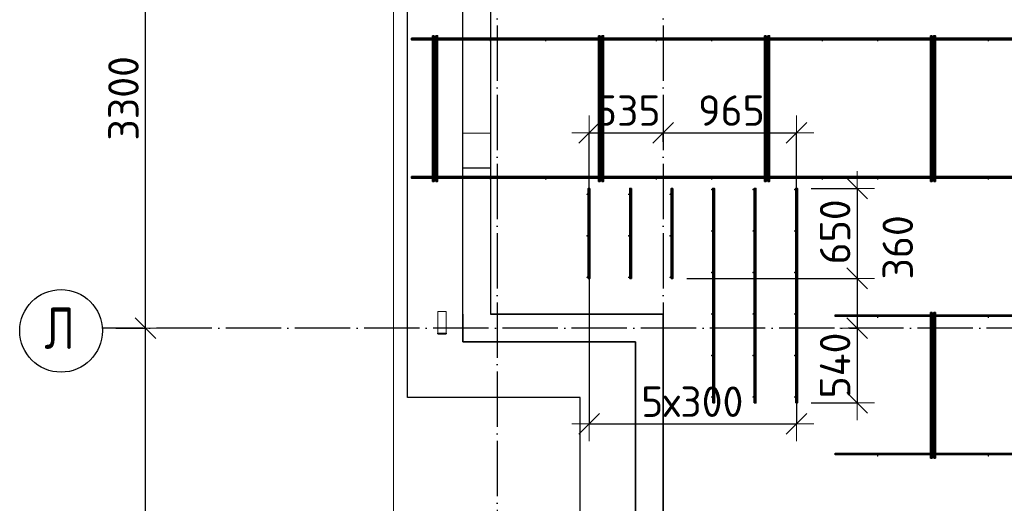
# Model space of a CAD drawing. Header units: millimetres. Extents: x -3483 to 105345, y -283423 to 72284.
# Tile 123 of 165: x 76547 to 83665, y 27134 to 30630. Entities that reach past the tile are written whole.
import ezdxf

# ---------------------------------------------------------------- set-up
doc = ezdxf.new("R2010")
doc.units = ezdxf.units.MM
doc.header["$PDMODE"] = 65
for name, pattern in [('______11', [500, 400, -50, 0, -50]), ('______2', [270, 200, -70]), ('______5', [1100, 800, -100, 100, -100])]:
    doc.linetypes.add(name, pattern=pattern)
for name, color, linetype, lineweight in [('Standard', 7, 'Continuous', 25), ('Арм.стержн. Доп. арматура', 180, 'Continuous', 35), ('Размерная линия_ общее', 7, 'Continuous', 13), ('Стальная конструкция_ общее', 7, 'Continuous', 25), ('Стена_ общее', 7, 'Continuous', 35), ('Фундамент_ общее', 7, 'Continuous', 35)]:
    doc.layers.add(name, color=color, linetype=linetype, lineweight=lineweight)
doc.layers.add('Арм.стержн. Фиксатор', color=7, linetype='Continuous', lineweight=35, true_color=0x501e0f)
doc.layers.add('Осевая линия_ общее', color=7, linetype='______5', lineweight=13, true_color=0xa0a0a0)
doc.styles.add('ISOCPEUR', font='ISOCPEUR')
doc.dimstyles.new('DIMSTYLE_4', dxfattribs={"dimtxt": 220, "dimasz": 250, "dimexe": 0, "dimexo": 0, "dimgap": 110, "dimtad": 2, "dimdec": 0, "dimrnd": 5, "dimzin": 12, "dimdsep": 46, "dimtxsty": 'ISOCPEUR', "dimblk1": 'ALL_ML_STRICH', "dimblk2": 'ALL_ML_STRICH', "dimsah": 1, "dimcen": 0, "dimclrd": 7, "dimclre": 256, "dimclrt": 7, "dimadec": 0, "dimazin": 0, "dimtfac": 1, "dimtdec": 0, "dimtix": 1, "dimtmove": 2, "dimatfit": 3, "dimfxl": 0, "dimtzin": 0, "dimlwd": 0, "dimlwe": -3, "dimarcsym": 0})
doc.dimstyles.new('DIMSTYLE_5', dxfattribs={"dimtxt": 220, "dimasz": 250, "dimexe": 0, "dimexo": 0, "dimgap": 110, "dimtad": 2, "dimdec": 0, "dimrnd": 5, "dimzin": 12, "dimdsep": 46, "dimtxsty": 'ISOCPEUR', "dimblk1": 'ALL_ML_STRICH', "dimblk2": 'ALL_ML_STRICH', "dimsah": 1, "dimcen": 0, "dimclrd": 7, "dimclre": 256, "dimclrt": 7, "dimadec": 0, "dimazin": 0, "dimtfac": 1, "dimtdec": 0, "dimtix": 1, "dimtmove": 2, "dimatfit": 3, "dimfxl": 0, "dimtvp": 1.2, "dimtzin": 0, "dimlwd": 0, "dimlwe": -3, "dimarcsym": 0})

# ---------------------------------------------------------------- blocks, each defined once
blk = doc.blocks.new('ALL_ML_STRICH')
at = {"color": 0, "linetype": 'ByBlock', "lineweight": -2}
for p, q in [((-0.3, -0.3), (0.3, 0.3)), ((0, -0.5), (0, 0.5)), ((-1, 0), (0.5, 0))]:
    blk.add_line(p, q, dxfattribs=at)
blk = doc.blocks.new('*D138')
at = {"layer": 'DEFPOINTS', "color": 7, "linetype": 'Continuous', "lineweight": 13, "transparency": 33554687}
for p in [(77142.2, 28400), (77142.2, 25100), (77457.3, 25100)]:
    blk.add_point(p, dxfattribs=at)
at = {"layer": 'Размерная линия_ общее', "color": 253, "linetype": 'Continuous', "lineweight": -2, "true_color": 0xa0a0a0, "transparency": 33554687}
for p, q in [((77242.2, 28400), (77457.3, 28400)), ((77242.2, 25100), (77457.3, 25100))]:
    blk.add_line(p, q, dxfattribs=at)
at = {"layer": 'Размерная линия_ общее', "color": 7, "linetype": 'Continuous', "lineweight": -2, "transparency": 33554687}
blk.add_line((77457.3, 25100), (77457.3, 28400), dxfattribs=at)
at = {"layer": 'Размерная линия_ общее', "color": 7, "linetype": 'Continuous', "lineweight": 13, "transparency": 33554687, "xscale": 250, "yscale": 250, "zscale": 250}
for p, rotation in [((77457.3, 28400), 90), ((77457.3, 25100), 270)]:
    blk.add_blockref('ALL_ML_STRICH', p, dxfattribs=dict(at, rotation=rotation))
at = {"layer": 'Размерная линия_ общее', "color": 7, "linetype": 'Continuous', "lineweight": 13, "transparency": 33554687, "insert": (77297.3, 26761), "char_height": 220, "width": 880, "attachment_point": 5, "rotation": 90, "style": 'ISOCPEUR'}
blk.add_mtext('\\A1;{3300}', dxfattribs=at)
blk = doc.blocks.new('*D139')
at = {"layer": 'DEFPOINTS', "color": 7, "linetype": 'Continuous', "lineweight": 13, "transparency": 33554687}
for p in [(77142.2, 31700), (77142.2, 28400), (77457.3, 28400)]:
    blk.add_point(p, dxfattribs=at)
at = {"layer": 'Размерная линия_ общее', "color": 253, "linetype": 'Continuous', "lineweight": -2, "true_color": 0xa0a0a0, "transparency": 33554687}
for p, q in [((77242.2, 31700), (77457.3, 31700)), ((77242.2, 28400), (77457.3, 28400))]:
    blk.add_line(p, q, dxfattribs=at)
at = {"layer": 'Размерная линия_ общее', "color": 7, "linetype": 'Continuous', "lineweight": -2, "transparency": 33554687}
blk.add_line((77457.3, 28400), (77457.3, 31700), dxfattribs=at)
at = {"layer": 'Размерная линия_ общее', "color": 7, "linetype": 'Continuous', "lineweight": 13, "transparency": 33554687, "xscale": 250, "yscale": 250, "zscale": 250}
for p, rotation in [((77457.3, 31700), 90), ((77457.3, 28400), 270)]:
    blk.add_blockref('ALL_ML_STRICH', p, dxfattribs=dict(at, rotation=rotation))
at = {"layer": 'Размерная линия_ общее', "color": 7, "linetype": 'Continuous', "lineweight": 13, "transparency": 33554687, "insert": (77297.3, 30061), "char_height": 220, "width": 880, "attachment_point": 5, "rotation": 90, "style": 'ISOCPEUR'}
blk.add_mtext('\\A1;{3300}', dxfattribs=at)
blk = doc.blocks.new('*D602')
at = {"layer": 'DEFPOINTS', "color": 7, "linetype": 'Continuous', "lineweight": 13, "transparency": 33554687}
for p in [(80664, 29812.6), (81200, 29647.7), (80664, 29263)]:
    blk.add_point(p, dxfattribs=at)
at = {"layer": 'Размерная линия_ общее', "color": 253, "linetype": 'Continuous', "lineweight": -2, "true_color": 0xa0a0a0, "transparency": 33554687}
for p, q in [((80664, 29363), (80664, 29812.6)), ((81200, 29747.7), (81200, 29812.6))]:
    blk.add_line(p, q, dxfattribs=at)
at = {"layer": 'Размерная линия_ общее', "color": 7, "linetype": 'Continuous', "lineweight": -2, "transparency": 33554687}
blk.add_line((80664, 29812.6), (81200, 29812.6), dxfattribs=at)
at = {"layer": 'Размерная линия_ общее', "color": 7, "linetype": 'Continuous', "lineweight": 13, "transparency": 33554687, "xscale": 250, "yscale": 250, "zscale": 250, "rotation": 180}
blk.add_blockref('ALL_ML_STRICH', (80664, 29812.6), dxfattribs=at)
at = {"layer": 'Размерная линия_ общее', "color": 7, "linetype": 'Continuous', "lineweight": 13, "transparency": 33554687, "xscale": 250, "yscale": 250, "zscale": 250}
blk.add_blockref('ALL_ML_STRICH', (81200, 29812.6), dxfattribs=at)
at = {"layer": 'Размерная линия_ общее', "color": 7, "linetype": 'Continuous', "lineweight": 13, "transparency": 33554687, "insert": (80943, 29972.6), "char_height": 220, "width": 660, "attachment_point": 5, "style": 'ISOCPEUR'}
blk.add_mtext('\\A1;{535}', dxfattribs=at)
blk = doc.blocks.new('*D603')
at = {"layer": 'DEFPOINTS', "color": 7, "linetype": 'Continuous', "lineweight": 13, "transparency": 33554687}
for p in [(81200, 29812.6), (81200, 29647.7), (82164, 29297.7)]:
    blk.add_point(p, dxfattribs=at)
at = {"layer": 'Размерная линия_ общее', "color": 253, "linetype": 'Continuous', "lineweight": -2, "true_color": 0xa0a0a0, "transparency": 33554687}
for p, q in [((81200, 29747.7), (81200, 29812.6)), ((82164, 29397.7), (82164, 29812.6))]:
    blk.add_line(p, q, dxfattribs=at)
at = {"layer": 'Размерная линия_ общее', "color": 7, "linetype": 'Continuous', "lineweight": -2, "transparency": 33554687}
blk.add_line((81200, 29812.6), (82164, 29812.6), dxfattribs=at)
at = {"layer": 'Размерная линия_ общее', "color": 7, "linetype": 'Continuous', "lineweight": 13, "transparency": 33554687, "xscale": 250, "yscale": 250, "zscale": 250, "rotation": 180}
blk.add_blockref('ALL_ML_STRICH', (81200, 29812.6), dxfattribs=at)
at = {"layer": 'Размерная линия_ общее', "color": 7, "linetype": 'Continuous', "lineweight": 13, "transparency": 33554687, "xscale": 250, "yscale": 250, "zscale": 250}
blk.add_blockref('ALL_ML_STRICH', (82164, 29812.6), dxfattribs=at)
at = {"layer": 'Размерная линия_ общее', "color": 7, "linetype": 'Continuous', "lineweight": 13, "transparency": 33554687, "insert": (81693, 29972.6), "char_height": 220, "width": 660, "attachment_point": 5, "style": 'ISOCPEUR'}
blk.add_mtext('\\A1;{965}', dxfattribs=at)
blk = doc.blocks.new('*D604')
at = {"layer": 'DEFPOINTS', "color": 7, "linetype": 'Continuous', "lineweight": 13, "transparency": 33554687}
for p in [(80664, 28852.3), (82164, 27979.4), (80664, 27708.6)]:
    blk.add_point(p, dxfattribs=at)
at = {"layer": 'Размерная линия_ общее', "color": 253, "linetype": 'Continuous', "lineweight": -2, "true_color": 0xa0a0a0, "transparency": 33554687}
for p, q in [((80664, 28752.3), (80664, 27708.6)), ((82164, 27879.4), (82164, 27708.6))]:
    blk.add_line(p, q, dxfattribs=at)
at = {"layer": 'Размерная линия_ общее', "color": 7, "linetype": 'Continuous', "lineweight": -2, "transparency": 33554687}
blk.add_line((80664, 27708.6), (82164, 27708.6), dxfattribs=at)
at = {"layer": 'Размерная линия_ общее', "color": 7, "linetype": 'Continuous', "lineweight": 13, "transparency": 33554687, "xscale": 250, "yscale": 250, "zscale": 250, "rotation": 180}
blk.add_blockref('ALL_ML_STRICH', (80664, 27708.6), dxfattribs=at)
at = {"layer": 'Размерная линия_ общее', "color": 7, "linetype": 'Continuous', "lineweight": 13, "transparency": 33554687, "xscale": 250, "yscale": 250, "zscale": 250}
blk.add_blockref('ALL_ML_STRICH', (82164, 27708.6), dxfattribs=at)
at = {"layer": 'Размерная линия_ общее', "color": 7, "linetype": 'Continuous', "lineweight": 13, "transparency": 33554687, "insert": (81040, 27978.6), "char_height": 220, "width": 11, "attachment_point": 1, "line_spacing_factor": 0.60241, "style": 'ISOCPEUR'}
blk.add_mtext('5х300', dxfattribs=at)
blk = doc.blocks.new('*D617')
at = {"layer": 'DEFPOINTS', "color": 7, "linetype": 'Continuous', "lineweight": 13, "transparency": 33554687}
for p in [(82170, 29410), (82602.2, 29410), (81270, 28760)]:
    blk.add_point(p, dxfattribs=at)
at = {"layer": 'Размерная линия_ общее', "color": 253, "linetype": 'Continuous', "lineweight": -2, "true_color": 0xa0a0a0, "transparency": 33554687}
for p, q in [((82270, 29410), (82602.2, 29410)), ((81370, 28760), (82602.2, 28760))]:
    blk.add_line(p, q, dxfattribs=at)
at = {"layer": 'Размерная линия_ общее', "color": 7, "linetype": 'Continuous', "lineweight": -2, "transparency": 33554687}
blk.add_line((82602.2, 29410), (82602.2, 28760), dxfattribs=at)
at = {"layer": 'Размерная линия_ общее', "color": 7, "linetype": 'Continuous', "lineweight": 13, "transparency": 33554687, "xscale": 250, "yscale": 250, "zscale": 250}
for p, rotation in [((82602.2, 29410), 90), ((82602.2, 28760), 270)]:
    blk.add_blockref('ALL_ML_STRICH', p, dxfattribs=dict(at, rotation=rotation))
at = {"layer": 'Размерная линия_ общее', "color": 7, "linetype": 'Continuous', "lineweight": 13, "transparency": 33554687, "insert": (82442.2, 29096), "char_height": 220, "width": 660, "attachment_point": 5, "rotation": 90, "style": 'ISOCPEUR'}
blk.add_mtext('\\A1;{650}', dxfattribs=at)
blk = doc.blocks.new('*D618')
at = {"layer": 'DEFPOINTS', "color": 7, "linetype": 'Continuous', "lineweight": 13, "transparency": 33554687}
for p in [(81270, 28760), (82602.2, 28760), (82446.2, 28400)]:
    blk.add_point(p, dxfattribs=at)
at = {"layer": 'Размерная линия_ общее', "color": 253, "linetype": 'Continuous', "lineweight": -2, "true_color": 0xa0a0a0, "transparency": 33554687}
for p, q in [((81370, 28760), (82602.2, 28760)), ((82546.2, 28400), (82602.2, 28400))]:
    blk.add_line(p, q, dxfattribs=at)
at = {"layer": 'Размерная линия_ общее', "color": 7, "linetype": 'Continuous', "lineweight": -2, "transparency": 33554687}
blk.add_line((82602.2, 28760), (82602.2, 28400), dxfattribs=at)
at = {"layer": 'Размерная линия_ общее', "color": 7, "linetype": 'Continuous', "lineweight": 13, "transparency": 33554687, "xscale": 250, "yscale": 250, "zscale": 250}
for p, rotation in [((82602.2, 28760), 90), ((82602.2, 28400), 270)]:
    blk.add_blockref('ALL_ML_STRICH', p, dxfattribs=dict(at, rotation=rotation))
at = {"layer": 'Размерная линия_ общее', "color": 7, "linetype": 'Continuous', "lineweight": 13, "transparency": 33554687, "insert": (82895.3, 28983.9), "char_height": 220, "width": 660, "attachment_point": 5, "rotation": 90, "style": 'ISOCPEUR'}
blk.add_mtext('\\A1;{360}', dxfattribs=at)
blk = doc.blocks.new('*D619')
at = {"layer": 'DEFPOINTS', "color": 7, "linetype": 'Continuous', "lineweight": 13, "transparency": 33554687}
for p in [(82446.2, 28400), (82602.2, 28400), (82170, 27860)]:
    blk.add_point(p, dxfattribs=at)
at = {"layer": 'Размерная линия_ общее', "color": 253, "linetype": 'Continuous', "lineweight": -2, "true_color": 0xa0a0a0, "transparency": 33554687}
for p, q in [((82546.2, 28400), (82602.2, 28400)), ((82270, 27860), (82602.2, 27860))]:
    blk.add_line(p, q, dxfattribs=at)
at = {"layer": 'Размерная линия_ общее', "color": 7, "linetype": 'Continuous', "lineweight": -2, "transparency": 33554687}
blk.add_line((82602.2, 28400), (82602.2, 27860), dxfattribs=at)
at = {"layer": 'Размерная линия_ общее', "color": 7, "linetype": 'Continuous', "lineweight": 13, "transparency": 33554687, "xscale": 250, "yscale": 250, "zscale": 250}
for p, rotation in [((82602.2, 28400), 90), ((82602.2, 27860), 270)]:
    blk.add_blockref('ALL_ML_STRICH', p, dxfattribs=dict(at, rotation=rotation))
at = {"layer": 'Размерная линия_ общее', "color": 7, "linetype": 'Continuous', "lineweight": 13, "transparency": 33554687, "insert": (82442.2, 28130), "char_height": 220, "width": 660, "attachment_point": 5, "rotation": 90, "style": 'ISOCPEUR'}
blk.add_mtext('\\A1;{540}', dxfattribs=at)
blk = doc.blocks.new('СЛОЖНЫЙ_ОБЪЕКТ_13')
at = {"layer": 'Стена_ общее', "color": 9, "linetype": 'Continuous', "lineweight": -3, "true_color": 0xc7c7c7, "transparency": 33554687}
for p, q in [((79750, 28500), (79750, 32420)), ((79950, 32220), (79950, 28500)), ((79750, 28500), (79750, 28300)), ((81000, 28500), (79950, 28500)), ((81200, 28500), (81000, 28500)), ((81200, 25200), (81200, 28500)), ((79750, 28300), (81000, 28300)), ((81000, 28300), (81000, 21900))]:
    blk.add_line(p, q, dxfattribs=at)
at = {"layer": 'Стена_ общее', "color": 9, "linetype": '______2', "lineweight": -3, "true_color": 0xc7c7c7, "transparency": 33554687}
blk.add_line((79750, 29560), (79950, 29560), dxfattribs=at)

msp = doc.modelspace()

# ---------------------------------------------------------------- hatches: boundary and pattern name
at = {"layer": 'Арм.стержн. Доп. арматура', "linetype": 'Continuous', "lineweight": 35, "transparency": 33554687}
for points in [[(81556, 29402.5), (81555.5, 29404.8), (81554.2, 29406.7), (81552.3, 29408), (81550, 29408.5), (81547.7, 29408), (81545.8, 29406.7), (81544.5, 29404.8), (81544, 29402.5), (81544.5, 29400.2), (81545.8, 29398.3), (81547.7, 29397), (81550, 29396.5), (81552.3, 29397), (81554.2, 29398.3), (81555.5, 29400.2)], [(81856, 29402.5), (81855.5, 29404.8), (81854.2, 29406.7), (81852.3, 29408), (81850, 29408.5), (81847.7, 29408), (81845.8, 29406.7), (81844.5, 29404.8), (81844, 29402.5), (81844.5, 29400.2), (81845.8, 29398.3), (81847.7, 29397), (81850, 29396.5), (81852.3, 29397), (81854.2, 29398.3), (81855.5, 29400.2)], [(82156, 29402.5), (82155.5, 29404.8), (82154.2, 29406.7), (82152.3, 29408), (82150, 29408.5), (82147.7, 29408), (82145.8, 29406.7), (82144.5, 29404.8), (82144, 29402.5), (82144.5, 29400.2), (82145.8, 29398.3), (82147.7, 29397), (82150, 29396.5), (82152.3, 29397), (82154.2, 29398.3), (82155.5, 29400.2)], [(80656, 29367.5), (80655.5, 29369.8), (80654.2, 29371.7), (80652.3, 29373), (80650, 29373.5), (80647.7, 29373), (80645.8, 29371.7), (80644.5, 29369.8), (80644, 29367.5), (80644.5, 29365.2), (80645.8, 29363.3), (80647.7, 29362), (80650, 29361.5), (80652.3, 29362), (80654.2, 29363.3), (80655.5, 29365.2)], [(80956, 29367.5), (80955.5, 29369.8), (80954.2, 29371.7), (80952.3, 29373), (80950, 29373.5), (80947.7, 29373), (80945.8, 29371.7), (80944.5, 29369.8), (80944, 29367.5), (80944.5, 29365.2), (80945.8, 29363.3), (80947.7, 29362), (80950, 29361.5), (80952.3, 29362), (80954.2, 29363.3), (80955.5, 29365.2)], [(81256, 29367.5), (81255.5, 29369.8), (81254.2, 29371.7), (81252.3, 29373), (81250, 29373.5), (81247.7, 29373), (81245.8, 29371.7), (81244.5, 29369.8), (81244, 29367.5), (81244.5, 29365.2), (81245.8, 29363.3), (81247.7, 29362), (81250, 29361.5), (81252.3, 29362), (81254.2, 29363.3), (81255.5, 29365.2)], [(80656, 29067.5), (80655.5, 29069.8), (80654.2, 29071.7), (80652.3, 29073), (80650, 29073.5), (80647.7, 29073), (80645.8, 29071.7), (80644.5, 29069.8), (80644, 29067.5), (80644.5, 29065.2), (80645.8, 29063.3), (80647.7, 29062), (80650, 29061.5), (80652.3, 29062), (80654.2, 29063.3), (80655.5, 29065.2)], [(80956, 29067.5), (80955.5, 29069.8), (80954.2, 29071.7), (80952.3, 29073), (80950, 29073.5), (80947.7, 29073), (80945.8, 29071.7), (80944.5, 29069.8), (80944, 29067.5), (80944.5, 29065.2), (80945.8, 29063.3), (80947.7, 29062), (80950, 29061.5), (80952.3, 29062), (80954.2, 29063.3), (80955.5, 29065.2)], [(81256, 29067.5), (81255.5, 29069.8), (81254.2, 29071.7), (81252.3, 29073), (81250, 29073.5), (81247.7, 29073), (81245.8, 29071.7), (81244.5, 29069.8), (81244, 29067.5), (81244.5, 29065.2), (81245.8, 29063.3), (81247.7, 29062), (81250, 29061.5), (81252.3, 29062), (81254.2, 29063.3), (81255.5, 29065.2)], [(81556, 29102.5), (81555.5, 29104.8), (81554.2, 29106.7), (81552.3, 29108), (81550, 29108.5), (81547.7, 29108), (81545.8, 29106.7), (81544.5, 29104.8), (81544, 29102.5), (81544.5, 29100.2), (81545.8, 29098.3), (81547.7, 29097), (81550, 29096.5), (81552.3, 29097), (81554.2, 29098.3), (81555.5, 29100.2)], [(81856, 29102.5), (81855.5, 29104.8), (81854.2, 29106.7), (81852.3, 29108), (81850, 29108.5), (81847.7, 29108), (81845.8, 29106.7), (81844.5, 29104.8), (81844, 29102.5), (81844.5, 29100.2), (81845.8, 29098.3), (81847.7, 29097), (81850, 29096.5), (81852.3, 29097), (81854.2, 29098.3), (81855.5, 29100.2)], [(82156, 29102.5), (82155.5, 29104.8), (82154.2, 29106.7), (82152.3, 29108), (82150, 29108.5), (82147.7, 29108), (82145.8, 29106.7), (82144.5, 29104.8), (82144, 29102.5), (82144.5, 29100.2), (82145.8, 29098.3), (82147.7, 29097), (82150, 29096.5), (82152.3, 29097), (82154.2, 29098.3), (82155.5, 29100.2)], [(80656, 28767.5), (80655.5, 28769.8), (80654.2, 28771.7), (80652.3, 28773), (80650, 28773.5), (80647.7, 28773), (80645.8, 28771.7), (80644.5, 28769.8), (80644, 28767.5), (80644.5, 28765.2), (80645.8, 28763.3), (80647.7, 28762), (80650, 28761.5), (80652.3, 28762), (80654.2, 28763.3), (80655.5, 28765.2)], [(80956, 28767.5), (80955.5, 28769.8), (80954.2, 28771.7), (80952.3, 28773), (80950, 28773.5), (80947.7, 28773), (80945.8, 28771.7), (80944.5, 28769.8), (80944, 28767.5), (80944.5, 28765.2), (80945.8, 28763.3), (80947.7, 28762), (80950, 28761.5), (80952.3, 28762), (80954.2, 28763.3), (80955.5, 28765.2)], [(81256, 28767.5), (81255.5, 28769.8), (81254.2, 28771.7), (81252.3, 28773), (81250, 28773.5), (81247.7, 28773), (81245.8, 28771.7), (81244.5, 28769.8), (81244, 28767.5), (81244.5, 28765.2), (81245.8, 28763.3), (81247.7, 28762), (81250, 28761.5), (81252.3, 28762), (81254.2, 28763.3), (81255.5, 28765.2)], [(81556, 28802.5), (81555.5, 28804.8), (81554.2, 28806.7), (81552.3, 28808), (81550, 28808.5), (81547.7, 28808), (81545.8, 28806.7), (81544.5, 28804.8), (81544, 28802.5), (81544.5, 28800.2), (81545.8, 28798.3), (81547.7, 28797), (81550, 28796.5), (81552.3, 28797), (81554.2, 28798.3), (81555.5, 28800.2)], [(81856, 28802.5), (81855.5, 28804.8), (81854.2, 28806.7), (81852.3, 28808), (81850, 28808.5), (81847.7, 28808), (81845.8, 28806.7), (81844.5, 28804.8), (81844, 28802.5), (81844.5, 28800.2), (81845.8, 28798.3), (81847.7, 28797), (81850, 28796.5), (81852.3, 28797), (81854.2, 28798.3), (81855.5, 28800.2)], [(82156, 28802.5), (82155.5, 28804.8), (82154.2, 28806.7), (82152.3, 28808), (82150, 28808.5), (82147.7, 28808), (82145.8, 28806.7), (82144.5, 28804.8), (82144, 28802.5), (82144.5, 28800.2), (82145.8, 28798.3), (82147.7, 28797), (82150, 28796.5), (82152.3, 28797), (82154.2, 28798.3), (82155.5, 28800.2)], [(81556, 28502.5), (81555.5, 28504.8), (81554.2, 28506.7), (81552.3, 28508), (81550, 28508.5), (81547.7, 28508), (81545.8, 28506.7), (81544.5, 28504.8), (81544, 28502.5), (81544.5, 28500.2), (81545.8, 28498.3), (81547.7, 28497), (81550, 28496.5), (81552.3, 28497), (81554.2, 28498.3), (81555.5, 28500.2)], [(81856, 28502.5), (81855.5, 28504.8), (81854.2, 28506.7), (81852.3, 28508), (81850, 28508.5), (81847.7, 28508), (81845.8, 28506.7), (81844.5, 28504.8), (81844, 28502.5), (81844.5, 28500.2), (81845.8, 28498.3), (81847.7, 28497), (81850, 28496.5), (81852.3, 28497), (81854.2, 28498.3), (81855.5, 28500.2)], [(82156, 28502.5), (82155.5, 28504.8), (82154.2, 28506.7), (82152.3, 28508), (82150, 28508.5), (82147.7, 28508), (82145.8, 28506.7), (82144.5, 28504.8), (82144, 28502.5), (82144.5, 28500.2), (82145.8, 28498.3), (82147.7, 28497), (82150, 28496.5), (82152.3, 28497), (82154.2, 28498.3), (82155.5, 28500.2)], [(81556, 28202.5), (81555.5, 28204.8), (81554.2, 28206.7), (81552.3, 28208), (81550, 28208.5), (81547.7, 28208), (81545.8, 28206.7), (81544.5, 28204.8), (81544, 28202.5), (81544.5, 28200.2), (81545.8, 28198.3), (81547.7, 28197), (81550, 28196.5), (81552.3, 28197), (81554.2, 28198.3), (81555.5, 28200.2)], [(81856, 28202.5), (81855.5, 28204.8), (81854.2, 28206.7), (81852.3, 28208), (81850, 28208.5), (81847.7, 28208), (81845.8, 28206.7), (81844.5, 28204.8), (81844, 28202.5), (81844.5, 28200.2), (81845.8, 28198.3), (81847.7, 28197), (81850, 28196.5), (81852.3, 28197), (81854.2, 28198.3), (81855.5, 28200.2)], [(82156, 28202.5), (82155.5, 28204.8), (82154.2, 28206.7), (82152.3, 28208), (82150, 28208.5), (82147.7, 28208), (82145.8, 28206.7), (82144.5, 28204.8), (82144, 28202.5), (82144.5, 28200.2), (82145.8, 28198.3), (82147.7, 28197), (82150, 28196.5), (82152.3, 28197), (82154.2, 28198.3), (82155.5, 28200.2)], [(81556, 27902.5), (81555.5, 27904.8), (81554.2, 27906.7), (81552.3, 27908), (81550, 27908.5), (81547.7, 27908), (81545.8, 27906.7), (81544.5, 27904.8), (81544, 27902.5), (81544.5, 27900.2), (81545.8, 27898.3), (81547.7, 27897), (81550, 27896.5), (81552.3, 27897), (81554.2, 27898.3), (81555.5, 27900.2)], [(81856, 27902.5), (81855.5, 27904.8), (81854.2, 27906.7), (81852.3, 27908), (81850, 27908.5), (81847.7, 27908), (81845.8, 27906.7), (81844.5, 27904.8), (81844, 27902.5), (81844.5, 27900.2), (81845.8, 27898.3), (81847.7, 27897), (81850, 27896.5), (81852.3, 27897), (81854.2, 27898.3), (81855.5, 27900.2)], [(82156, 27902.5), (82155.5, 27904.8), (82154.2, 27906.7), (82152.3, 27908), (82150, 27908.5), (82147.7, 27908), (82145.8, 27906.7), (82144.5, 27904.8), (82144, 27902.5), (82144.5, 27900.2), (82145.8, 27898.3), (82147.7, 27897), (82150, 27896.5), (82152.3, 27897), (82154.2, 27898.3), (82155.5, 27900.2)]]:
    msp.add_hatch(color=34, dxfattribs=at).paths.add_polyline_path(points)
at = {"layer": 'Арм.стержн. Фиксатор', "linetype": 'Continuous', "lineweight": 35, "transparency": 33554687}
for points in [[(79556, 30478), (79555.5, 30480.3), (79554.2, 30482.2), (79552.3, 30483.5), (79550, 30484), (79547.7, 30483.5), (79545.8, 30482.2), (79544.5, 30480.3), (79544, 30478), (79544.5, 30475.7), (79545.8, 30473.8), (79547.7, 30472.5), (79550, 30472), (79552.3, 30472.5), (79554.2, 30473.8), (79555.5, 30475.7)], [(79956, 30478), (79955.5, 30480.3), (79954.2, 30482.2), (79952.3, 30483.5), (79950, 30484), (79947.7, 30483.5), (79945.8, 30482.2), (79944.5, 30480.3), (79944, 30478), (79944.5, 30475.7), (79945.8, 30473.8), (79947.7, 30472.5), (79950, 30472), (79952.3, 30472.5), (79954.2, 30473.8), (79955.5, 30475.7)], [(80356, 30478), (80355.5, 30480.3), (80354.2, 30482.2), (80352.3, 30483.5), (80350, 30484), (80347.7, 30483.5), (80345.8, 30482.2), (80344.5, 30480.3), (80344, 30478), (80344.5, 30475.7), (80345.8, 30473.8), (80347.7, 30472.5), (80350, 30472), (80352.3, 30472.5), (80354.2, 30473.8), (80355.5, 30475.7)], [(80756, 30478), (80755.5, 30480.3), (80754.2, 30482.2), (80752.3, 30483.5), (80750, 30484), (80747.7, 30483.5), (80745.8, 30482.2), (80744.5, 30480.3), (80744, 30478), (80744.5, 30475.7), (80745.8, 30473.8), (80747.7, 30472.5), (80750, 30472), (80752.3, 30472.5), (80754.2, 30473.8), (80755.5, 30475.7)], [(81156, 30478), (81155.5, 30480.3), (81154.2, 30482.2), (81152.3, 30483.5), (81150, 30484), (81147.7, 30483.5), (81145.8, 30482.2), (81144.5, 30480.3), (81144, 30478), (81144.5, 30475.7), (81145.8, 30473.8), (81147.7, 30472.5), (81150, 30472), (81152.3, 30472.5), (81154.2, 30473.8), (81155.5, 30475.7)], [(81556, 30478), (81555.5, 30480.3), (81554.2, 30482.2), (81552.3, 30483.5), (81550, 30484), (81547.7, 30483.5), (81545.8, 30482.2), (81544.5, 30480.3), (81544, 30478), (81544.5, 30475.7), (81545.8, 30473.8), (81547.7, 30472.5), (81550, 30472), (81552.3, 30472.5), (81554.2, 30473.8), (81555.5, 30475.7)], [(81956, 30478), (81955.5, 30480.3), (81954.2, 30482.2), (81952.3, 30483.5), (81950, 30484), (81947.7, 30483.5), (81945.8, 30482.2), (81944.5, 30480.3), (81944, 30478), (81944.5, 30475.7), (81945.8, 30473.8), (81947.7, 30472.5), (81950, 30472), (81952.3, 30472.5), (81954.2, 30473.8), (81955.5, 30475.7)], [(82356, 30478), (82355.5, 30480.3), (82354.2, 30482.2), (82352.3, 30483.5), (82350, 30484), (82347.7, 30483.5), (82345.8, 30482.2), (82344.5, 30480.3), (82344, 30478), (82344.5, 30475.7), (82345.8, 30473.8), (82347.7, 30472.5), (82350, 30472), (82352.3, 30472.5), (82354.2, 30473.8), (82355.5, 30475.7)], [(82756, 30478), (82755.5, 30480.3), (82754.2, 30482.2), (82752.3, 30483.5), (82750, 30484), (82747.7, 30483.5), (82745.8, 30482.2), (82744.5, 30480.3), (82744, 30478), (82744.5, 30475.7), (82745.8, 30473.8), (82747.7, 30472.5), (82750, 30472), (82752.3, 30472.5), (82754.2, 30473.8), (82755.5, 30475.7)], [(83156, 30478), (83155.5, 30480.3), (83154.2, 30482.2), (83152.3, 30483.5), (83150, 30484), (83147.7, 30483.5), (83145.8, 30482.2), (83144.5, 30480.3), (83144, 30478), (83144.5, 30475.7), (83145.8, 30473.8), (83147.7, 30472.5), (83150, 30472), (83152.3, 30472.5), (83154.2, 30473.8), (83155.5, 30475.7)], [(83556, 30478), (83555.5, 30480.3), (83554.2, 30482.2), (83552.3, 30483.5), (83550, 30484), (83547.7, 30483.5), (83545.8, 30482.2), (83544.5, 30480.3), (83544, 30478), (83544.5, 30475.7), (83545.8, 30473.8), (83547.7, 30472.5), (83550, 30472), (83552.3, 30472.5), (83554.2, 30473.8), (83555.5, 30475.7)], [(79556, 29478), (79555.5, 29480.3), (79554.2, 29482.2), (79552.3, 29483.5), (79550, 29484), (79547.7, 29483.5), (79545.8, 29482.2), (79544.5, 29480.3), (79544, 29478), (79544.5, 29475.7), (79545.8, 29473.8), (79547.7, 29472.5), (79550, 29472), (79552.3, 29472.5), (79554.2, 29473.8), (79555.5, 29475.7)], [(79956, 29478), (79955.5, 29480.3), (79954.2, 29482.2), (79952.3, 29483.5), (79950, 29484), (79947.7, 29483.5), (79945.8, 29482.2), (79944.5, 29480.3), (79944, 29478), (79944.5, 29475.7), (79945.8, 29473.8), (79947.7, 29472.5), (79950, 29472), (79952.3, 29472.5), (79954.2, 29473.8), (79955.5, 29475.7)], [(80356, 29478), (80355.5, 29480.3), (80354.2, 29482.2), (80352.3, 29483.5), (80350, 29484), (80347.7, 29483.5), (80345.8, 29482.2), (80344.5, 29480.3), (80344, 29478), (80344.5, 29475.7), (80345.8, 29473.8), (80347.7, 29472.5), (80350, 29472), (80352.3, 29472.5), (80354.2, 29473.8), (80355.5, 29475.7)], [(80756, 29478), (80755.5, 29480.3), (80754.2, 29482.2), (80752.3, 29483.5), (80750, 29484), (80747.7, 29483.5), (80745.8, 29482.2), (80744.5, 29480.3), (80744, 29478), (80744.5, 29475.7), (80745.8, 29473.8), (80747.7, 29472.5), (80750, 29472), (80752.3, 29472.5), (80754.2, 29473.8), (80755.5, 29475.7)], [(81156, 29478), (81155.5, 29480.3), (81154.2, 29482.2), (81152.3, 29483.5), (81150, 29484), (81147.7, 29483.5), (81145.8, 29482.2), (81144.5, 29480.3), (81144, 29478), (81144.5, 29475.7), (81145.8, 29473.8), (81147.7, 29472.5), (81150, 29472), (81152.3, 29472.5), (81154.2, 29473.8), (81155.5, 29475.7)], [(81556, 29478), (81555.5, 29480.3), (81554.2, 29482.2), (81552.3, 29483.5), (81550, 29484), (81547.7, 29483.5), (81545.8, 29482.2), (81544.5, 29480.3), (81544, 29478), (81544.5, 29475.7), (81545.8, 29473.8), (81547.7, 29472.5), (81550, 29472), (81552.3, 29472.5), (81554.2, 29473.8), (81555.5, 29475.7)], [(81956, 29478), (81955.5, 29480.3), (81954.2, 29482.2), (81952.3, 29483.5), (81950, 29484), (81947.7, 29483.5), (81945.8, 29482.2), (81944.5, 29480.3), (81944, 29478), (81944.5, 29475.7), (81945.8, 29473.8), (81947.7, 29472.5), (81950, 29472), (81952.3, 29472.5), (81954.2, 29473.8), (81955.5, 29475.7)], [(82356, 29478), (82355.5, 29480.3), (82354.2, 29482.2), (82352.3, 29483.5), (82350, 29484), (82347.7, 29483.5), (82345.8, 29482.2), (82344.5, 29480.3), (82344, 29478), (82344.5, 29475.7), (82345.8, 29473.8), (82347.7, 29472.5), (82350, 29472), (82352.3, 29472.5), (82354.2, 29473.8), (82355.5, 29475.7)], [(82756, 29478), (82755.5, 29480.3), (82754.2, 29482.2), (82752.3, 29483.5), (82750, 29484), (82747.7, 29483.5), (82745.8, 29482.2), (82744.5, 29480.3), (82744, 29478), (82744.5, 29475.7), (82745.8, 29473.8), (82747.7, 29472.5), (82750, 29472), (82752.3, 29472.5), (82754.2, 29473.8), (82755.5, 29475.7)], [(83156, 29478), (83155.5, 29480.3), (83154.2, 29482.2), (83152.3, 29483.5), (83150, 29484), (83147.7, 29483.5), (83145.8, 29482.2), (83144.5, 29480.3), (83144, 29478), (83144.5, 29475.7), (83145.8, 29473.8), (83147.7, 29472.5), (83150, 29472), (83152.3, 29472.5), (83154.2, 29473.8), (83155.5, 29475.7)], [(83556, 29478), (83555.5, 29480.3), (83554.2, 29482.2), (83552.3, 29483.5), (83550, 29484), (83547.7, 29483.5), (83545.8, 29482.2), (83544.5, 29480.3), (83544, 29478), (83544.5, 29475.7), (83545.8, 29473.8), (83547.7, 29472.5), (83550, 29472), (83552.3, 29472.5), (83554.2, 29473.8), (83555.5, 29475.7)], [(82756, 28478), (82755.5, 28480.3), (82754.2, 28482.2), (82752.3, 28483.5), (82750, 28484), (82747.7, 28483.5), (82745.8, 28482.2), (82744.5, 28480.3), (82744, 28478), (82744.5, 28475.7), (82745.8, 28473.8), (82747.7, 28472.5), (82750, 28472), (82752.3, 28472.5), (82754.2, 28473.8), (82755.5, 28475.7)], [(83156, 28478), (83155.5, 28480.3), (83154.2, 28482.2), (83152.3, 28483.5), (83150, 28484), (83147.7, 28483.5), (83145.8, 28482.2), (83144.5, 28480.3), (83144, 28478), (83144.5, 28475.7), (83145.8, 28473.8), (83147.7, 28472.5), (83150, 28472), (83152.3, 28472.5), (83154.2, 28473.8), (83155.5, 28475.7)], [(83556, 28478), (83555.5, 28480.3), (83554.2, 28482.2), (83552.3, 28483.5), (83550, 28484), (83547.7, 28483.5), (83545.8, 28482.2), (83544.5, 28480.3), (83544, 28478), (83544.5, 28475.7), (83545.8, 28473.8), (83547.7, 28472.5), (83550, 28472), (83552.3, 28472.5), (83554.2, 28473.8), (83555.5, 28475.7)], [(82756, 27478), (82755.5, 27480.3), (82754.2, 27482.2), (82752.3, 27483.5), (82750, 27484), (82747.7, 27483.5), (82745.8, 27482.2), (82744.5, 27480.3), (82744, 27478), (82744.5, 27475.7), (82745.8, 27473.8), (82747.7, 27472.5), (82750, 27472), (82752.3, 27472.5), (82754.2, 27473.8), (82755.5, 27475.7)], [(83156, 27478), (83155.5, 27480.3), (83154.2, 27482.2), (83152.3, 27483.5), (83150, 27484), (83147.7, 27483.5), (83145.8, 27482.2), (83144.5, 27480.3), (83144, 27478), (83144.5, 27475.7), (83145.8, 27473.8), (83147.7, 27472.5), (83150, 27472), (83152.3, 27472.5), (83154.2, 27473.8), (83155.5, 27475.7)], [(83556, 27478), (83555.5, 27480.3), (83554.2, 27482.2), (83552.3, 27483.5), (83550, 27484), (83547.7, 27483.5), (83545.8, 27482.2), (83544.5, 27480.3), (83544, 27478), (83544.5, 27475.7), (83545.8, 27473.8), (83547.7, 27472.5), (83550, 27472), (83552.3, 27472.5), (83554.2, 27473.8), (83555.5, 27475.7)]]:
    msp.add_hatch(color=34, dxfattribs=at).paths.add_polyline_path(points)

# ---------------------------------------------------------------- linework, layer by layer
at = {"layer": 'Standard', "color": 7, "linetype": 'Continuous', "lineweight": 13, "transparency": 33554687}
msp.add_lwpolyline([(79250, -750), (105250, -750), (105250, 46690), (79250, 46690), (79250, -750)], dxfattribs=at)
at = {"layer": 'Арм.стержн. Доп. арматура', "color": 34, "linetype": 'Continuous', "lineweight": 35, "transparency": 33554687}
for points in [[(80670, 29410), (80670, 28760), (80658, 28760), (80658, 29410), (80670, 29410)], [(80670, 29410), (80670, 28760), (80658, 28760), (80658, 29410), (80670, 29410)], [(80970, 29410), (80970, 28760), (80958, 28760), (80958, 29410), (80970, 29410)], [(80970, 29410), (80970, 28760), (80958, 28760), (80958, 29410), (80970, 29410)], [(81270, 29410), (81270, 28760), (81258, 28760), (81258, 29410), (81270, 29410)], [(81270, 29410), (81270, 28760), (81258, 28760), (81258, 29410), (81270, 29410)], [(81558, 27860), (81558, 29410), (81570, 29410), (81570, 27860), (81558, 27860)], [(81558, 27860), (81558, 29410), (81570, 29410), (81570, 27860), (81558, 27860)], [(81858, 27860), (81858, 29410), (81870, 29410), (81870, 27860), (81858, 27860)], [(81858, 27860), (81858, 29410), (81870, 29410), (81870, 27860), (81858, 27860)], [(82158, 27860), (82158, 29410), (82170, 29410), (82170, 27860), (82158, 27860)], [(82158, 27860), (82158, 29410), (82170, 29410), (82170, 27860), (82158, 27860)]]:
    msp.add_lwpolyline(points, dxfattribs=at)
at = {"layer": 'Арм.стержн. Фиксатор', "color": 34, "linetype": 'Continuous', "lineweight": 35, "transparency": 33554687}
for points in [[(79380, 30496), (94470, 30496), (94470, 30484), (79380, 30484), (79380, 30496)], [(79380, 30496), (94470, 30496), (94470, 30484), (79380, 30484), (79380, 30496)], [(79544, 30512.9), (79544, 29460.8), (79532, 29460.8), (79532, 30512.9), (79544, 30512.9)], [(79556, 29461.1), (79556, 30513.1), (79568, 30513.1), (79568, 29461.1), (79556, 29461.1)], [(80744, 30512.9), (80744, 29460.8), (80732, 29460.8), (80732, 30512.9), (80744, 30512.9)], [(80756, 29461.1), (80756, 30513.1), (80768, 30513.1), (80768, 29461.1), (80756, 29461.1)], [(81944, 30512.9), (81944, 29460.8), (81932, 29460.8), (81932, 30512.9), (81944, 30512.9)], [(81956, 29461.1), (81956, 30513.1), (81968, 30513.1), (81968, 29461.1), (81956, 29461.1)], [(83144, 30512.9), (83144, 29460.8), (83132, 29460.8), (83132, 30512.9), (83144, 30512.9)], [(83156, 29461.1), (83156, 30513.1), (83168, 30513.1), (83168, 29461.1), (83156, 29461.1)], [(79380, 29496), (94470, 29496), (94470, 29484), (79380, 29484), (79380, 29496)], [(79380, 29496), (94470, 29496), (94470, 29484), (79380, 29484), (79380, 29496)], [(83144, 28512.9), (83144, 27460.8), (83132, 27460.8), (83132, 28512.9), (83144, 28512.9)], [(83156, 27461.1), (83156, 28513.1), (83168, 28513.1), (83168, 27461.1), (83156, 27461.1)]]:
    msp.add_lwpolyline(points, dxfattribs=at)
at = {"layer": 'Арм.стержн. Фиксатор', "color": 34, "linetype": 'Continuous', "lineweight": 25, "transparency": 33554687}
for points in [[(82442.7, 28496), (94470, 28496), (94470, 28484), (82442.7, 28484), (82442.7, 28496)], [(82442.7, 28496), (94470, 28496), (94470, 28484), (82442.7, 28484), (82442.7, 28496)], [(82442.7, 27496), (94470, 27496), (94470, 27484), (82442.7, 27484), (82442.7, 27496)], [(82442.7, 27496), (94470, 27496), (94470, 27484), (82442.7, 27484), (82442.7, 27496)]]:
    msp.add_lwpolyline(points, dxfattribs=at)
at = {"layer": 'Осевая линия_ общее', "color": 253, "linetype": '______11', "lineweight": -3, "true_color": 0xa0a0a0, "transparency": 33554687}
for p, q in [((80000, 46590), (80000, -2827.9)), ((81200, 46590), (81200, -2827.9)), ((94940, 28400), (77142.2, 28400))]:
    msp.add_line(p, q, dxfattribs=at)
at = {"layer": 'Осевая линия_ общее', "color": 7, "linetype": 'Continuous', "lineweight": -3, "transparency": 33554687}
msp.add_circle((76846, 28380.5), 298.8, dxfattribs=at)
at = {"layer": 'Стальная конструкция_ общее', "color": 253, "linetype": '______2', "lineweight": 18, "true_color": 0xababab, "transparency": 33554687}
for p, q in [((79570, 28363.1), (79570, 28520)), ((79570, 28520), (79630, 28520)), ((79570, 28363.1), (79570, 28520)), ((79570, 28520), (79630, 28520)), ((79630, 28520), (79630, 28363.1)), ((79630, 28520), (79630, 28363.1))]:
    msp.add_line(p, q, dxfattribs=at)
at = {"layer": 'Стальная конструкция_ общее', "color": 7, "linetype": 'Continuous', "lineweight": 25, "transparency": 33554687}
for p, q in [((79570, 28360), (79570, 28363.1)), ((79570, 28363.1), (79630, 28363.1)), ((79570, 28360), (79570, 28363.1)), ((79570, 28363.1), (79630, 28363.1)), ((79570, 28360), (79630, 28360)), ((79570, 28360), (79630, 28360)), ((79630, 28363.1), (79630, 28360)), ((79630, 28363.1), (79630, 28360))]:
    msp.add_line(p, q, dxfattribs=at)
at = {"layer": 'Стена_ общее', "color": 7, "linetype": 'Continuous', "lineweight": 25, "transparency": 33554687}
for p, q in [((79750, 28500), (79750, 32420)), ((79750, 28500), (79750, 32420)), ((79950, 32220), (79950, 28500)), ((79950, 32220), (79950, 28500)), ((79750, 28300), (79750, 28500)), ((79750, 28300), (79750, 28500)), ((79950, 28500), (81000, 28500)), ((79950, 28500), (81000, 28500)), ((81000, 28500), (81200, 28500)), ((81000, 28500), (81200, 28500)), ((81200, 28500), (81200, 25200)), ((81200, 28500), (81200, 25200)), ((81000, 28300), (79750, 28300)), ((81000, 28300), (79750, 28300)), ((81000, 21900), (81000, 28300)), ((81000, 21900), (81000, 28300))]:
    msp.add_line(p, q, dxfattribs=at)
at = {"layer": 'Стена_ общее', "color": 253, "linetype": '______2', "lineweight": 18, "true_color": 0xababab, "transparency": 33554687}
msp.add_line((79750, 29810), (79950, 29810), dxfattribs=at)
msp.add_line((79750, 29810), (79950, 29810), dxfattribs=at)
at = {"layer": 'Фундамент_ общее', "color": 7, "lineweight": 25, "transparency": 33554687}
for p, q in [((79350, 27900), (79350, 32820)), ((80600, 27900), (79350, 27900)), ((80600, 22300), (80600, 27900))]:
    msp.add_line(p, q, dxfattribs=at)
at = {"layer": 'Фундамент_ общее', "color": 7, "linetype": 'Continuous', "lineweight": 25, "transparency": 33554687}
for p, q in [((79350, 27900), (79350, 32820)), ((80600, 27900), (79350, 27900)), ((80600, 22300), (80600, 27900))]:
    msp.add_line(p, q, dxfattribs=at)

# ---------------------------------------------------------------- block references
at = {"layer": 'Стена_ общее', "color": 9, "linetype": 'Continuous', "lineweight": -3, "true_color": 0xc7c7c7, "transparency": 33554687}
msp.add_blockref('СЛОЖНЫЙ_ОБЪЕКТ_13', (0, 0), dxfattribs=at)

# ---------------------------------------------------------------- texts
at = {"layer": 'Осевая линия_ общее', "color": 7, "linetype": 'Continuous', "lineweight": -3, "transparency": 33554687, "insert": (76726, 28250), "char_height": 300, "width": 359.833, "attachment_point": 7, "style": 'ISOCPEUR'}
msp.add_mtext('\\W0.80;Л', dxfattribs=at)

# ---------------------------------------------------------------- dimensions: what is measured, and where the dimension line sits
at = {"layer": 'Размерная линия_ общее', "color": 7, "linetype": 'Continuous', "lineweight": 13, "transparency": 33554687}
for base, p1, p2, angle, dimstyle, picture, middle in [((77457.3, 31700), (77242.2, 28400), (77242.2, 31700), 90, 'DIMSTYLE_4', '*D139', (77297.3, 30061)), ((82602.2, 28760), (82270, 29410), (81370, 28760), 270, 'DIMSTYLE_4', '*D617', (82442.2, 29096)), ((82602.2, 28400), (81370, 28760), (82546.2, 28400), 270, 'DIMSTYLE_5', '*D618', (82895.3, 28983.9)), ((77457.3, 28400), (77242.2, 25100), (77242.2, 28400), 90, 'DIMSTYLE_4', '*D138', (77297.3, 26761)), ((82602.2, 27860), (82546.2, 28400), (82270, 27860), 270, 'DIMSTYLE_5', '*D619', (82442.2, 28130))]:
    dim = msp.add_linear_dim(base=base, p1=p1, p2=p2, angle=angle, dimstyle=dimstyle, override={"dimpost": '<>', "dimclrd": 7, "dimclre": 253, "dimclrt": 7, "dimlwd": 0, "dimlwe": 65533}, dxfattribs=at)
    dim.commit()
    dim.dimension.update_dxf_attribs({"geometry": picture, "text_midpoint": middle, "dimtype": 160})
for base, p1, p2, dimstyle, picture, middle in [((81200, 29812.6), (80664, 29363), (81200, 29747.7), 'DIMSTYLE_5', '*D602', (80943, 29972.6)), ((82164, 29812.6), (81200, 29747.7), (82164, 29397.7), 'DIMSTYLE_4', '*D603', (81693, 29972.6))]:
    dim = msp.add_linear_dim(base=base, p1=p1, p2=p2, dimstyle=dimstyle, override={"dimpost": '<>', "dimclrd": 7, "dimclre": 253, "dimclrt": 7, "dimlwd": 0, "dimlwe": 65533}, dxfattribs=at)
    dim.commit()
    dim.dimension.update_dxf_attribs({"geometry": picture, "text_midpoint": middle, "dimtype": 160})
dim = msp.add_linear_dim(base=(82164, 27708.6), p1=(80664, 28752.3), p2=(82164, 27879.4), text='5х300', dimstyle='DIMSTYLE_4', override={"dimpost": '<>', "dimclrd": 7, "dimclre": 253, "dimclrt": 7, "dimlwd": 0, "dimlwe": 65533}, dxfattribs=at)
dim.commit()
dim.dimension.update_dxf_attribs({"geometry": '*D604', "text_midpoint": (81414, 27818.6), "dimtype": 160})

doc.saveas('drawing.dxf')
